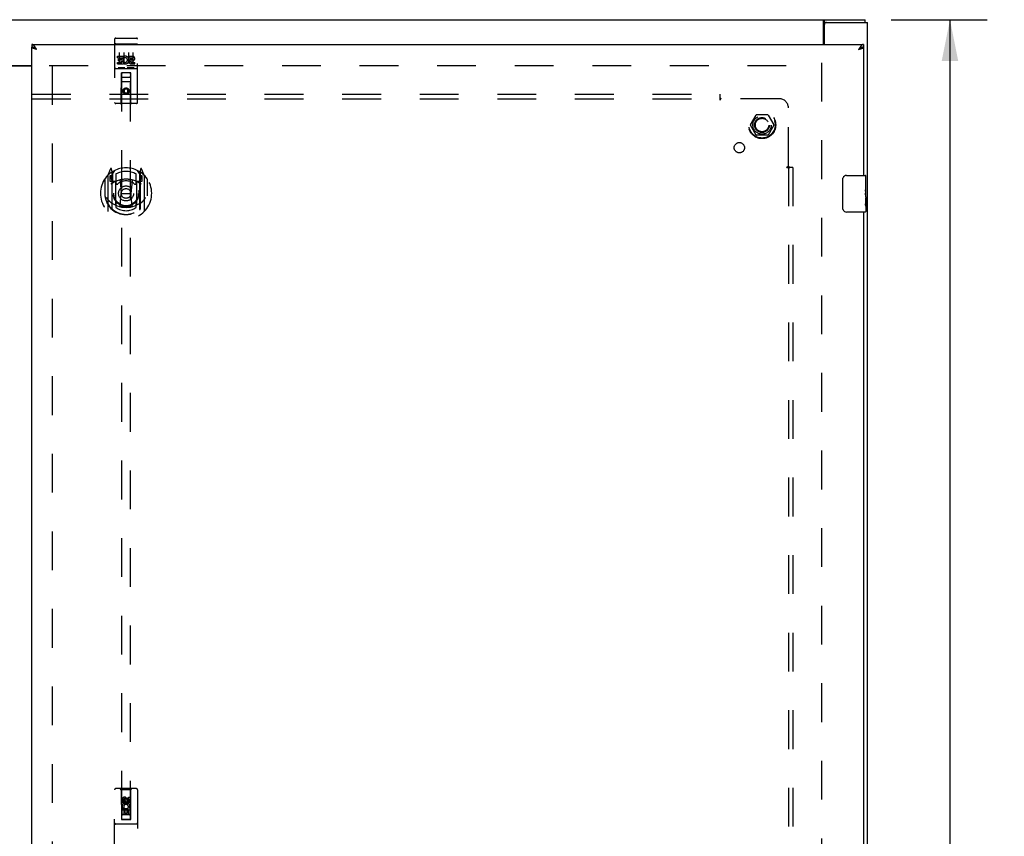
# Model space of a CAD drawing. Header units: inches. Extents: x 0 to 192, y 0 to 125.
# Tile 10 of 15: x 61 to 88, y 65 to 87. Entities that reach past the tile are written whole.
import ezdxf

# ---------------------------------------------------------------- set-up
doc = ezdxf.new("R2010")
doc.units = ezdxf.units.IN
doc.header["$LTSCALE"] = 10.584906
doc.header["$MEASUREMENT"] = 0
doc.linetypes.add('HIDDEN', pattern=[0.2, 0.1, -0.1])
doc.layers.get('0').update_dxf_attribs({"linetype": 'CONTINUOUS'})
for name, color, linetype in [('DEFAULT_2', 8, 'HIDDEN'), ('DIMENSIONS', 7, 'CONTINUOUS'), ('DOOR_ASSEMBLY_RIGHT', 7, 'CONTINUOUS'), ('SUBPANEL', 7, 'CONTINUOUS')]:
    doc.layers.add(name, color=color, linetype=linetype)
doc.styles.get("Standard").update_dxf_attribs({"font": 'arial.ttf'})
doc.dimstyles.new('DIMSTYLE_1', dxfattribs={"dimtxt": 0.849057, "dimasz": 1.132075, "dimexe": 0.09, "dimexo": 0.07, "dimgap": 0.0375, "dimtad": 0, "dimtih": 1, "dimtoh": 1, "dimzin": 4, "dimdsep": 46, "dimtxsty": 'Standard', "dimblk": '_FILLED', "dimblk1": '_FILLED', "dimblk2": '_FILLED', "dimcen": 0.09, "dimazin": 1, "dimtfac": 1, "dimtdec": 3, "dimtofl": 0, "dimtmove": 0, "dimatfit": 3, "dimldrblk": '_FILLED', "dimfxl": 0, "dimtolj": 1, "dimtzin": 4, "dimarcsym": 0})

# ---------------------------------------------------------------- blocks, each defined once
blk = doc.blocks.new('_FILLED')
at = {"color": 0, "linetype": 'ByBlock'}
blk.add_solid([(0, 0), (-1, 0.2), (-1, -0.2)], dxfattribs=at)
blk = doc.blocks.new('*D12')
at = {"layer": 'DIMENSIONS', "color": 2, "linetype": 'Continuous'}
for p, q in [((84.915, 87.264), (87.537, 87.264)), ((86.518, 87.264), (86.518, 64.113)), ((86.518, 39.264), (86.518, 62.415)), ((84.915, 39.264), (87.537, 39.264))]:
    blk.add_line(p, q, dxfattribs=at)
at = {"layer": 'DIMENSIONS', "color": 2, "linetype": 'Continuous', "xscale": 1.1320754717, "yscale": 1.1320754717, "zscale": 1.1320754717}
for p, rotation in [((86.518, 87.264), 90), ((86.518, 39.264), 270)]:
    blk.add_blockref('_FILLED', p, dxfattribs=dict(at, rotation=rotation))
at = {"layer": 'DIMENSIONS', "color": 2, "linetype": 'Continuous', "insert": (86.518, 63.689), "char_height": 0.8491, "width": 2.96696, "attachment_point": 2, "line_spacing_factor": 0.9}
blk.add_mtext('48.00', dxfattribs=at)

msp = doc.modelspace()

# ---------------------------------------------------------------- linework, layer by layer
at = {"color": 3, "linetype": 'Continuous'}
for p, q in [((36.329, 87.264), (84.203, 87.264)), ((83.064, 86.589), (83.064, 87.221)), ((83.091, 86.589), (83.091, 87.129)), ((83.151, 87.189), (84.266, 87.189)), ((84.266, 39.339), (84.266, 87.189)), ((59.07, 86.014), (61.461, 86.014)), ((61.461, 85.999), (59.07, 85.999))]:
    msp.add_line(p, q, dxfattribs=at)
at = {"color": 7, "linetype": 'Continuous'}
for p, q in [((83.094, 87.189), (83.094, 87.264)), ((83.094, 87.189), (83.151, 87.189)), ((84.203, 87.189), (84.203, 87.264))]:
    msp.add_line(p, q, dxfattribs=at)
at = {"color": 3, "linetype": 'Continuous'}
msp.add_lwpolyline([(83.064, 87.221), (83.065, 87.222), (83.066, 87.224), (83.068, 87.226), (83.069, 87.228), (83.07, 87.231), (83.071, 87.233), (83.072, 87.236), (83.073, 87.238), (83.074, 87.241), (83.076, 87.243), (83.077, 87.246), (83.078, 87.248), (83.079, 87.251), (83.08, 87.253), (83.081, 87.255), (83.083, 87.257), (83.084, 87.259), (83.085, 87.26), (83.087, 87.262), (83.088, 87.263), (83.09, 87.263), (83.091, 87.264), (83.093, 87.264), (83.094, 87.264)], dxfattribs=at)
at = {"color": 7, "linetype": 'Continuous'}
for points in [[(83.064, 87.168), (83.065, 87.168), (83.067, 87.168), (83.068, 87.168), (83.07, 87.168), (83.071, 87.169), (83.073, 87.17), (83.074, 87.171), (83.075, 87.172), (83.077, 87.173), (83.078, 87.174), (83.079, 87.175), (83.08, 87.177), (83.081, 87.178)], [(83.081, 87.178), (83.083, 87.181), (83.084, 87.183), (83.086, 87.184), (83.087, 87.185), (83.088, 87.186), (83.089, 87.187), (83.09, 87.188), (83.091, 87.189), (83.093, 87.189), (83.094, 87.189)]]:
    msp.add_lwpolyline(points, dxfattribs=at)
at = {"color": 3, "linetype": 'Continuous'}
msp.add_arc((83.151, 87.129), 0.06, 90, 180, dxfattribs=at)
at = {"layer": 'DEFAULT_2', "color": 8, "linetype": 'HIDDEN'}
for p, q in [((61.941, 86.014), (83.016, 86.014)), ((62.016, 85.999), (62.016, 40.529)), ((83.016, 86.089), (83.016, 40.439)), ((81.073, 84.394), (81.228, 84.661)), ((81.545, 84.666), (81.236, 84.666)), ((81.554, 84.661), (81.708, 84.394)), ((81.228, 84.116), (81.073, 84.384)), ((81.708, 84.384), (81.554, 84.116)), ((81.545, 84.111), (81.236, 84.111))]:
    msp.add_line(p, q, dxfattribs=at)
for radius in [0.372, 0.356, 0.204, 0.183]:
    msp.add_circle((81.391, 84.389), radius, dxfattribs=at)
for centre, start, end in [((81.236, 84.656), 90.0113, 149.988), ((81.545, 84.656), 30.0108, 89.9876), ((81.082, 84.389), 150.0117, 209.9873), ((81.7, 84.389), 330.0117, 29.9873), ((81.236, 84.121), 210.0108, 269.9876), ((81.545, 84.121), 270.0113, 329.988)]:
    msp.add_arc(centre, 0.01, start, end, dxfattribs=at)
at = {"layer": 'DOOR_ASSEMBLY_RIGHT', "color": 7, "linetype": 'Continuous'}
for p, q in [((61.461, 86.589), (61.461, 86.514)), ((84.161, 86.589), (84.161, 86.514)), ((61.572, 86.471), (61.567, 86.474)), ((61.577, 86.467), (61.572, 86.471)), ((61.582, 86.464), (61.577, 86.467)), ((61.589, 86.459), (61.582, 86.464)), ((61.588, 86.459), (61.584, 86.462)), ((61.596, 86.454), (61.588, 86.459)), ((61.596, 86.454), (61.589, 86.459)), ((84.038, 86.462), (84.026, 86.454)), ((84.026, 86.454), (84.034, 86.459)), ((84.034, 86.459), (84.039, 86.462)), ((84.043, 86.466), (84.038, 86.462)), ((84.039, 86.462), (84.043, 86.464)), ((84.048, 86.469), (84.043, 86.466)), ((83.596, 82.114), (83.596, 82.914)), ((83.696, 83.014), (84.206, 83.014)), ((84.221, 82.86), (84.211, 82.86)), ((84.211, 82.86), (84.211, 82.629)), ((84.221, 82.431), (84.221, 82.999)), ((84.221, 82.692), (84.211, 82.692)), ((84.221, 82.629), (84.211, 82.629)), ((84.211, 82.582), (84.211, 82.53)), ((84.221, 82.593), (84.212, 82.593)), ((84.221, 82.399), (84.211, 82.399)), ((84.211, 82.399), (84.211, 82.242)), ((84.212, 82.231), (84.221, 82.231)), ((84.219, 82.462), (84.221, 82.462)), ((84.221, 82.429), (84.221, 82.176)), ((84.206, 82.014), (83.696, 82.014)), ((84.221, 82.173), (84.221, 82.029))]:
    msp.add_line(p, q, dxfattribs=at)
at = {"layer": 'DOOR_ASSEMBLY_RIGHT', "color": 3, "linetype": 'Continuous'}
for p, q in [((61.461, 86.589), (84.161, 86.589)), ((61.461, 40.014), (61.461, 86.514)), ((61.545, 86.469), (61.538, 86.471)), ((61.551, 86.467), (61.545, 86.469)), ((61.558, 86.465), (61.551, 86.467)), ((61.568, 86.462), (61.558, 86.465)), ((61.579, 86.459), (61.568, 86.462)), ((61.579, 86.48), (61.575, 86.488)), ((61.587, 86.469), (61.579, 86.48)), ((61.596, 86.454), (61.579, 86.459)), ((61.596, 86.454), (61.587, 86.469)), ((84.038, 86.473), (84.026, 86.454)), ((84.026, 86.454), (84.04, 86.458)), ((84.043, 86.48), (84.038, 86.473)), ((84.04, 86.458), (84.054, 86.462)), ((84.048, 86.488), (84.043, 86.48)), ((84.054, 86.462), (84.065, 86.465)), ((84.075, 86.468), (84.081, 86.47)), ((84.081, 86.47), (84.088, 86.472)), ((84.088, 86.472), (84.094, 86.474)), ((84.161, 86.514), (84.161, 83.014)), ((84.161, 82.014), (84.161, 63.764))]:
    msp.add_line(p, q, dxfattribs=at)
at = {"layer": 'DOOR_ASSEMBLY_RIGHT', "color": 8, "linetype": 'HIDDEN'}
for p, q in [((63.724, 86.731), (63.724, 85.006)), ((63.74, 86.603), (63.74, 86.603)), ((63.741, 86.603), (63.74, 86.603)), ((63.742, 86.603), (63.741, 86.603)), ((63.743, 86.603), (63.742, 86.603)), ((63.744, 86.603), (63.743, 86.603)), ((63.744, 86.603), (63.744, 86.603)), ((63.745, 86.603), (63.744, 86.603)), ((63.746, 86.603), (63.745, 86.603)), ((63.747, 86.603), (63.746, 86.603)), ((63.748, 86.603), (63.747, 86.603)), ((63.748, 86.603), (63.748, 86.603)), ((63.749, 86.603), (63.748, 86.603)), ((63.75, 86.603), (63.749, 86.603)), ((63.751, 86.603), (63.75, 86.603)), ((63.752, 86.603), (63.751, 86.603)), ((63.753, 86.603), (63.752, 86.603)), ((63.753, 86.603), (63.753, 86.603)), ((63.753, 86.603), (64.319, 86.603)), ((63.754, 86.761), (64.319, 86.761)), ((64.319, 86.603), (64.32, 86.603)), ((64.32, 86.603), (64.321, 86.603)), ((64.321, 86.603), (64.321, 86.603)), ((64.321, 86.603), (64.322, 86.603)), ((64.322, 86.603), (64.323, 86.603)), ((64.323, 86.603), (64.324, 86.603)), ((64.324, 86.603), (64.325, 86.603)), ((64.325, 86.603), (64.326, 86.603)), ((64.326, 86.603), (64.326, 86.603)), ((64.326, 86.603), (64.327, 86.603)), ((64.327, 86.603), (64.328, 86.603)), ((64.328, 86.603), (64.329, 86.603)), ((64.329, 86.603), (64.33, 86.603)), ((64.33, 86.603), (64.33, 86.603)), ((64.33, 86.603), (64.331, 86.603)), ((64.331, 86.603), (64.332, 86.603)), ((64.349, 85.006), (64.349, 86.731)), ((63.804, 86.226), (63.804, 86.269)), ((63.804, 86.269), (63.961, 86.269)), ((63.849, 86.37), (63.849, 86.064)), ((63.961, 86.091), (63.961, 86.269)), ((63.985, 86.221), (63.968, 86.26)), ((63.974, 86.37), (63.974, 86.064)), ((64.099, 86.37), (64.099, 86.064)), ((64.117, 86.226), (64.117, 86.269)), ((64.117, 86.269), (64.209, 86.269)), ((64.224, 86.37), (64.224, 86.064)), ((63.804, 86.226), (63.918, 86.226)), ((63.804, 86.055), (63.804, 86.098)), ((63.804, 86.098), (63.918, 86.098)), ((63.804, 86.055), (63.961, 86.055)), ((63.826, 86.141), (63.826, 86.184)), ((63.826, 86.184), (63.918, 86.184)), ((63.826, 86.141), (63.918, 86.141)), ((63.918, 86.184), (63.918, 86.226)), ((63.918, 86.098), (63.918, 86.141)), ((63.961, 86.091), (63.974, 86.11)), ((63.961, 86.055), (63.961, 86.068)), ((63.964, 86.066), (63.961, 86.068)), ((64.117, 86.226), (64.209, 86.226)), ((64.177, 86.141), (64.223, 86.141)), ((64.181, 86.182), (64.209, 86.182)), ((64.181, 86.098), (64.273, 86.098)), ((64.181, 86.055), (64.273, 86.055)), ((64.273, 86.055), (64.273, 86.098)), ((63.754, 85.933), (64.319, 85.933)), ((63.997, 85.949), (63.825, 85.949)), ((63.906, 85.006), (63.91, 85.816)), ((63.911, 85.816), (63.91, 85.816)), ((63.911, 85.816), (63.911, 65.433)), ((64.161, 85.816), (63.911, 85.816)), ((64.247, 85.949), (64.075, 85.949)), ((64.161, 65.433), (64.161, 85.816)), ((64.163, 85.816), (64.161, 85.816)), ((64.166, 85.006), (64.163, 85.816)), ((64.164, 85.566), (63.909, 85.566)), ((63.951, 85.691), (64.121, 85.691)), ((64.036, 85.388), (63.974, 85.352)), ((63.974, 85.352), (63.974, 85.28)), ((63.974, 85.352), (63.984, 85.346)), ((63.974, 85.28), (63.984, 85.286)), ((63.974, 85.28), (64.036, 85.244)), ((64.036, 85.377), (63.984, 85.346)), ((63.984, 85.346), (63.984, 85.286)), ((63.984, 85.286), (64.036, 85.256)), ((64.036, 85.388), (64.036, 85.377)), ((64.099, 85.352), (64.036, 85.388)), ((64.089, 85.346), (64.036, 85.377)), ((64.036, 85.256), (64.089, 85.286)), ((64.036, 85.244), (64.099, 85.28)), ((64.036, 85.244), (64.036, 85.256)), ((64.099, 85.352), (64.089, 85.346)), ((64.089, 85.286), (64.089, 85.346)), ((64.099, 85.28), (64.089, 85.286)), ((64.099, 85.28), (64.099, 85.352)), ((64.319, 84.976), (63.754, 84.976)), ((63.611, 83.193), (63.541, 83.018)), ((63.633, 83.093), (63.632, 83.093)), ((63.633, 83.093), (63.632, 83.093)), ((63.633, 83.094), (63.633, 83.093)), ((63.654, 83.11), (63.64, 83.19)), ((63.654, 82.094), (63.654, 83.11)), ((63.661, 83.043), (63.731, 83.152)), ((63.661, 82.098), (63.661, 83.101)), ((63.664, 83.077), (63.664, 82.869)), ((63.761, 83.055), (63.761, 82.802)), ((64.311, 82.802), (64.311, 83.055)), ((64.341, 83.152), (64.411, 83.043)), ((64.409, 82.869), (64.409, 83.077)), ((64.411, 82.098), (64.411, 83.101)), ((64.433, 83.19), (64.419, 83.11)), ((64.419, 83.11), (64.419, 82.094)), ((64.44, 83.093), (64.436, 83.096)), ((64.532, 83.018), (64.462, 83.193)), ((63.454, 82.912), (63.454, 82.523)), ((63.461, 82.914), (63.461, 82.457)), ((63.536, 83.007), (63.536, 82.04)), ((63.594, 83.003), (63.594, 82.853)), ((63.654, 83.003), (63.594, 83.003)), ((63.594, 82.853), (63.654, 82.853)), ((63.602, 82.975), (63.632, 82.929)), ((63.661, 82.983), (63.606, 82.983)), ((63.754, 82.851), (63.681, 82.851)), ((63.684, 82.849), (63.75, 82.849)), ((63.754, 82.21), (63.754, 82.842)), ((63.873, 82.868), (63.904, 82.523)), ((64.199, 82.868), (64.169, 82.523)), ((64.391, 82.851), (64.319, 82.851)), ((64.319, 82.842), (64.319, 82.21)), ((64.323, 82.849), (64.389, 82.849)), ((64.466, 82.983), (64.411, 82.983)), ((64.479, 83.003), (64.419, 83.003)), ((64.419, 82.853), (64.479, 82.853)), ((64.441, 82.929), (64.471, 82.975)), ((64.479, 82.853), (64.479, 83.003)), ((64.536, 82.04), (64.536, 83.007)), ((64.611, 82.914), (64.611, 82.457)), ((64.619, 82.523), (64.619, 82.912)), ((63.454, 82.523), (63.469, 82.524)), ((63.874, 82.184), (63.904, 82.523)), ((63.904, 82.523), (64.169, 82.523)), ((64.199, 82.184), (64.169, 82.523)), ((64.619, 82.523), (64.604, 82.524)), ((63.761, 82.241), (63.761, 82.138)), ((64.311, 82.138), (64.311, 82.241)), ((64.611, 82.457), (64.611, 82.454)), ((63.724, 64.389), (63.724, 66.246)), ((64.319, 66.276), (63.754, 66.276)), ((63.906, 66.246), (63.876, 66.276)), ((63.906, 66.246), (63.91, 65.436)), ((64.166, 66.246), (63.906, 66.246)), ((64.163, 65.436), (64.166, 66.246)), ((64.166, 66.246), (64.196, 66.276)), ((64.349, 66.246), (64.349, 64.389)), ((63.93, 65.887), (63.93, 65.979)), ((63.972, 65.887), (63.93, 65.887)), ((63.972, 65.979), (63.972, 65.887)), ((64.036, 66.008), (63.974, 65.972)), ((63.974, 65.972), (63.974, 65.9)), ((63.974, 65.972), (63.984, 65.966)), ((63.974, 65.9), (63.984, 65.906)), ((63.974, 65.9), (64.036, 65.864)), ((64.036, 65.997), (63.984, 65.966)), ((63.984, 65.966), (63.984, 65.906)), ((63.984, 65.906), (64.036, 65.876)), ((64.016, 65.951), (64.016, 65.979)), ((64.036, 66.008), (64.036, 65.997)), ((64.099, 65.972), (64.036, 66.008)), ((64.089, 65.966), (64.036, 65.997)), ((64.036, 65.876), (64.089, 65.906)), ((64.036, 65.864), (64.099, 65.9)), ((64.036, 65.864), (64.036, 65.876)), ((64.057, 65.993), (64.057, 65.947)), ((64.099, 65.972), (64.089, 65.966)), ((64.089, 65.906), (64.089, 65.966)), ((64.099, 65.9), (64.089, 65.906)), ((64.099, 65.9), (64.099, 65.972)), ((64.1, 65.951), (64.1, 66.043)), ((64.1, 66.043), (64.143, 66.043)), ((64.143, 66.043), (64.143, 65.951)), ((64.164, 65.686), (63.909, 65.686)), ((63.93, 65.73), (64.107, 65.73)), ((63.93, 65.574), (63.93, 65.73)), ((63.972, 65.574), (63.93, 65.574)), ((63.978, 65.755), (63.939, 65.738)), ((64.121, 65.561), (63.951, 65.561)), ((64.015, 65.688), (63.972, 65.688)), ((63.972, 65.688), (63.972, 65.574)), ((64.015, 65.596), (64.015, 65.688)), ((64.057, 65.596), (64.015, 65.596)), ((64.1, 65.688), (64.057, 65.688)), ((64.057, 65.688), (64.057, 65.596)), ((64.107, 65.73), (64.089, 65.743)), ((64.1, 65.574), (64.1, 65.688)), ((64.143, 65.574), (64.1, 65.574)), ((64.132, 65.734), (64.131, 65.73)), ((64.131, 65.73), (64.143, 65.73)), ((64.143, 65.73), (64.143, 65.574)), ((64.319, 65.311), (63.754, 65.311)), ((63.91, 65.436), (64.163, 65.436)), ((63.911, 65.439), (64.161, 65.439)), ((63.911, 65.433), (64.161, 65.433))]:
    msp.add_line(p, q, dxfattribs=at)
at = {"layer": 'DOOR_ASSEMBLY_RIGHT', "color": 3, "linetype": 'Continuous'}
for points in [[(61.558, 86.513), (61.555, 86.516), (61.553, 86.519), (61.551, 86.523), (61.548, 86.526), (61.546, 86.529), (61.543, 86.532), (61.541, 86.535), (61.538, 86.538), (61.536, 86.541), (61.534, 86.544), (61.531, 86.547), (61.529, 86.549), (61.526, 86.552), (61.524, 86.555), (61.522, 86.557), (61.519, 86.56), (61.517, 86.562), (61.514, 86.564), (61.512, 86.566), (61.51, 86.568), (61.507, 86.57), (61.505, 86.572), (61.502, 86.574), (61.5, 86.576), (61.497, 86.577), (61.495, 86.579), (61.493, 86.58), (61.49, 86.581), (61.488, 86.583), (61.485, 86.584), (61.483, 86.585), (61.481, 86.586), (61.478, 86.586), (61.476, 86.587), (61.473, 86.588), (61.471, 86.588), (61.469, 86.589), (61.466, 86.589), (61.464, 86.589), (61.461, 86.589)], [(84.067, 86.516), (84.065, 86.513), (84.062, 86.509), (84.06, 86.506), (84.058, 86.502), (84.055, 86.499), (84.053, 86.495), (84.048, 86.488)], [(84.161, 86.589), (84.159, 86.589), (84.157, 86.589), (84.154, 86.589), (84.152, 86.588), (84.149, 86.588), (84.147, 86.587), (84.144, 86.586), (84.142, 86.586), (84.14, 86.585), (84.137, 86.584), (84.135, 86.583), (84.132, 86.581), (84.13, 86.58), (84.128, 86.579), (84.125, 86.577), (84.123, 86.576), (84.12, 86.574), (84.118, 86.572), (84.116, 86.57), (84.113, 86.568), (84.111, 86.566), (84.108, 86.564), (84.106, 86.562), (84.103, 86.56), (84.101, 86.557), (84.099, 86.555), (84.096, 86.552), (84.094, 86.549), (84.091, 86.547), (84.089, 86.544), (84.087, 86.541), (84.084, 86.538), (84.082, 86.535), (84.079, 86.532), (84.077, 86.529), (84.075, 86.526), (84.072, 86.523), (84.07, 86.519), (84.067, 86.516)], [(61.538, 86.471), (61.532, 86.473), (61.529, 86.474), (61.526, 86.475), (61.523, 86.476), (61.52, 86.477), (61.517, 86.478), (61.514, 86.479), (61.511, 86.48), (61.509, 86.481), (61.506, 86.482), (61.503, 86.483), (61.501, 86.484), (61.498, 86.485), (61.496, 86.486), (61.494, 86.487), (61.491, 86.488), (61.489, 86.489), (61.487, 86.49), (61.485, 86.491), (61.483, 86.492), (61.481, 86.493), (61.479, 86.494), (61.478, 86.495), (61.476, 86.496), (61.474, 86.497), (61.473, 86.498), (61.472, 86.499), (61.47, 86.5), (61.469, 86.501), (61.468, 86.502), (61.467, 86.503), (61.466, 86.504), (61.465, 86.505), (61.464, 86.506), (61.464, 86.507), (61.463, 86.508), (61.462, 86.509), (61.462, 86.51), (61.462, 86.511), (61.462, 86.512), (61.461, 86.513), (61.461, 86.514)], [(61.567, 86.499), (61.565, 86.502), (61.563, 86.506), (61.56, 86.509), (61.558, 86.513)], [(61.575, 86.488), (61.572, 86.491), (61.567, 86.499)], [(84.065, 86.465), (84.068, 86.466), (84.075, 86.468)], [(84.094, 86.474), (84.097, 86.475), (84.1, 86.476), (84.103, 86.477), (84.106, 86.478), (84.109, 86.479), (84.111, 86.48), (84.114, 86.481), (84.117, 86.482), (84.119, 86.483), (84.122, 86.484), (84.124, 86.485), (84.127, 86.486), (84.129, 86.487), (84.131, 86.488), (84.133, 86.489), (84.136, 86.49), (84.138, 86.491), (84.14, 86.492), (84.141, 86.493), (84.143, 86.494), (84.145, 86.495), (84.147, 86.496), (84.148, 86.497), (84.15, 86.498), (84.151, 86.499), (84.152, 86.5), (84.154, 86.501), (84.155, 86.502), (84.156, 86.503), (84.157, 86.504), (84.158, 86.505), (84.158, 86.506), (84.159, 86.507), (84.16, 86.508), (84.16, 86.509), (84.161, 86.51), (84.161, 86.511), (84.161, 86.512), (84.161, 86.513), (84.161, 86.514)]]:
    msp.add_lwpolyline(points, dxfattribs=at)
at = {"layer": 'DOOR_ASSEMBLY_RIGHT', "color": 8, "linetype": 'HIDDEN'}
for points in [[(63.74, 86.603), (63.739, 86.603), (63.739, 86.603), (63.739, 86.602), (63.738, 86.602), (63.738, 86.602), (63.738, 86.602), (63.737, 86.602), (63.737, 86.602), (63.736, 86.602), (63.736, 86.602), (63.736, 86.602), (63.735, 86.602), (63.735, 86.602), (63.735, 86.602), (63.734, 86.602), (63.734, 86.602), (63.734, 86.602), (63.734, 86.602), (63.733, 86.601), (63.733, 86.601), (63.733, 86.601), (63.732, 86.601), (63.732, 86.601), (63.732, 86.601), (63.731, 86.601), (63.731, 86.601), (63.731, 86.601), (63.731, 86.601), (63.73, 86.601), (63.73, 86.601), (63.73, 86.601), (63.73, 86.6), (63.729, 86.6), (63.729, 86.6), (63.729, 86.6), (63.729, 86.6), (63.728, 86.6), (63.728, 86.6), (63.728, 86.6), (63.728, 86.6), (63.728, 86.6), (63.727, 86.6), (63.727, 86.599), (63.727, 86.599), (63.727, 86.599), (63.727, 86.599), (63.726, 86.599), (63.726, 86.599), (63.726, 86.599), (63.726, 86.599), (63.726, 86.599), (63.726, 86.599), (63.726, 86.599), (63.725, 86.598), (63.725, 86.598), (63.725, 86.598), (63.725, 86.598), (63.725, 86.598), (63.725, 86.598), (63.725, 86.598), (63.725, 86.598), (63.724, 86.598), (63.724, 86.598), (63.724, 86.597), (63.724, 86.597), (63.724, 86.597), (63.724, 86.597), (63.724, 86.597), (63.724, 86.597), (63.724, 86.597), (63.724, 86.597), (63.724, 86.597), (63.724, 86.596), (63.724, 86.596), (63.724, 86.596), (63.724, 86.596), (63.724, 86.596)], [(64.332, 86.603), (64.333, 86.603), (64.333, 86.603), (64.333, 86.603), (64.334, 86.603), (64.334, 86.602), (64.334, 86.602), (64.335, 86.602), (64.335, 86.602), (64.335, 86.602), (64.336, 86.602), (64.336, 86.602), (64.337, 86.602), (64.337, 86.602), (64.337, 86.602), (64.338, 86.602), (64.338, 86.602), (64.338, 86.602), (64.338, 86.602), (64.339, 86.602), (64.339, 86.602), (64.339, 86.601), (64.34, 86.601), (64.34, 86.601), (64.34, 86.601), (64.341, 86.601), (64.341, 86.601), (64.341, 86.601), (64.341, 86.601), (64.342, 86.601), (64.342, 86.601), (64.342, 86.601), (64.343, 86.601), (64.343, 86.601), (64.343, 86.6), (64.343, 86.6), (64.344, 86.6), (64.344, 86.6), (64.344, 86.6), (64.344, 86.6), (64.344, 86.6), (64.345, 86.6), (64.345, 86.6), (64.345, 86.6), (64.345, 86.6), (64.345, 86.599), (64.346, 86.599), (64.346, 86.599), (64.346, 86.599), (64.346, 86.599), (64.346, 86.599), (64.347, 86.599), (64.347, 86.599), (64.347, 86.599), (64.347, 86.599), (64.347, 86.599), (64.347, 86.598), (64.347, 86.598), (64.348, 86.598), (64.348, 86.598), (64.348, 86.598), (64.348, 86.598), (64.348, 86.598), (64.348, 86.598), (64.348, 86.598), (64.348, 86.598), (64.348, 86.597), (64.348, 86.597), (64.348, 86.597), (64.349, 86.597), (64.349, 86.597), (64.349, 86.597), (64.349, 86.597), (64.349, 86.597), (64.349, 86.597), (64.349, 86.596), (64.349, 86.596), (64.349, 86.596), (64.349, 86.596), (64.349, 86.596)], [(63.825, 85.949), (63.825, 85.949), (63.825, 85.949), (63.825, 85.949), (63.825, 85.949), (63.824, 85.949), (63.824, 85.949), (63.824, 85.949), (63.824, 85.95), (63.824, 85.95), (63.823, 85.95), (63.823, 85.95), (63.823, 85.95), (63.823, 85.95), (63.823, 85.95), (63.823, 85.95), (63.822, 85.95), (63.822, 85.95), (63.822, 85.95), (63.822, 85.95), (63.822, 85.95), (63.822, 85.95), (63.822, 85.95), (63.821, 85.95), (63.821, 85.95), (63.821, 85.95), (63.821, 85.95), (63.821, 85.95), (63.821, 85.95), (63.821, 85.95), (63.82, 85.95), (63.82, 85.95), (63.82, 85.95), (63.82, 85.95), (63.82, 85.95), (63.82, 85.95), (63.82, 85.95), (63.82, 85.95), (63.82, 85.95), (63.819, 85.95), (63.819, 85.95), (63.819, 85.95), (63.819, 85.951), (63.819, 85.951), (63.819, 85.951), (63.819, 85.951), (63.819, 85.951)], [(64.004, 85.951), (64.004, 85.951), (64.004, 85.951), (64.004, 85.951), (64.003, 85.951), (64.003, 85.95), (64.003, 85.95), (64.003, 85.95), (64.003, 85.95), (64.003, 85.95), (64.003, 85.95), (64.003, 85.95), (64.003, 85.95), (64.003, 85.95), (64.002, 85.95), (64.002, 85.95), (64.002, 85.95), (64.002, 85.95), (64.002, 85.95), (64.002, 85.95), (64.002, 85.95), (64.002, 85.95), (64.001, 85.95), (64.001, 85.95), (64.001, 85.95), (64.001, 85.95), (64.001, 85.95), (64.001, 85.95), (64.001, 85.95), (64, 85.95), (64, 85.95), (64, 85.95), (64, 85.95), (64, 85.95), (64, 85.95), (63.999, 85.95), (63.999, 85.95), (63.999, 85.95), (63.999, 85.95), (63.999, 85.949), (63.998, 85.949), (63.998, 85.949), (63.998, 85.949), (63.998, 85.949), (63.998, 85.949), (63.997, 85.949)], [(64.075, 85.949), (64.075, 85.949), (64.075, 85.949), (64.075, 85.949), (64.075, 85.949), (64.074, 85.949), (64.074, 85.949), (64.074, 85.949), (64.074, 85.95), (64.074, 85.95), (64.073, 85.95), (64.073, 85.95), (64.073, 85.95), (64.073, 85.95), (64.073, 85.95), (64.073, 85.95), (64.072, 85.95), (64.072, 85.95), (64.072, 85.95), (64.072, 85.95), (64.072, 85.95), (64.072, 85.95), (64.072, 85.95), (64.071, 85.95), (64.071, 85.95), (64.071, 85.95), (64.071, 85.95), (64.071, 85.95), (64.071, 85.95), (64.071, 85.95), (64.07, 85.95), (64.07, 85.95), (64.07, 85.95), (64.07, 85.95), (64.07, 85.95), (64.07, 85.95), (64.07, 85.95), (64.07, 85.95), (64.07, 85.95), (64.069, 85.95), (64.069, 85.95), (64.069, 85.95), (64.069, 85.951), (64.069, 85.951), (64.069, 85.951), (64.069, 85.951), (64.069, 85.951)], [(64.254, 85.951), (64.254, 85.951), (64.254, 85.951), (64.254, 85.951), (64.253, 85.951), (64.253, 85.95), (64.253, 85.95), (64.253, 85.95), (64.253, 85.95), (64.253, 85.95), (64.253, 85.95), (64.253, 85.95), (64.253, 85.95), (64.253, 85.95), (64.252, 85.95), (64.252, 85.95), (64.252, 85.95), (64.252, 85.95), (64.252, 85.95), (64.252, 85.95), (64.252, 85.95), (64.252, 85.95), (64.251, 85.95), (64.251, 85.95), (64.251, 85.95), (64.251, 85.95), (64.251, 85.95), (64.251, 85.95), (64.251, 85.95), (64.25, 85.95), (64.25, 85.95), (64.25, 85.95), (64.25, 85.95), (64.25, 85.95), (64.25, 85.95), (64.249, 85.95), (64.249, 85.95), (64.249, 85.95), (64.249, 85.95), (64.249, 85.949), (64.248, 85.949), (64.248, 85.949), (64.248, 85.949), (64.248, 85.949), (64.248, 85.949), (64.247, 85.949)], [(63.504, 82.41), (63.507, 82.405), (63.51, 82.4), (63.513, 82.395), (63.516, 82.39), (63.519, 82.386), (63.521, 82.382), (63.524, 82.378), (63.527, 82.374), (63.529, 82.37), (63.532, 82.366), (63.534, 82.363), (63.537, 82.36), (63.539, 82.356), (63.541, 82.353), (63.543, 82.35), (63.546, 82.347), (63.548, 82.345), (63.55, 82.342), (63.552, 82.34), (63.554, 82.337), (63.556, 82.335), (63.558, 82.332), (63.56, 82.33), (63.562, 82.328), (63.564, 82.326), (63.566, 82.324), (63.567, 82.322), (63.569, 82.321), (63.571, 82.319), (63.573, 82.317), (63.574, 82.316), (63.576, 82.314), (63.577, 82.313), (63.579, 82.311), (63.58, 82.31), (63.582, 82.308)], [(64.491, 82.308), (64.492, 82.31), (64.494, 82.311), (64.495, 82.313), (64.497, 82.314), (64.498, 82.316), (64.5, 82.317), (64.502, 82.319), (64.504, 82.321), (64.505, 82.322), (64.507, 82.324), (64.509, 82.326), (64.511, 82.328), (64.513, 82.33), (64.515, 82.332), (64.517, 82.335), (64.519, 82.337), (64.521, 82.34), (64.523, 82.342), (64.525, 82.345), (64.527, 82.347), (64.529, 82.35), (64.531, 82.353), (64.534, 82.356), (64.536, 82.36), (64.539, 82.363), (64.541, 82.366), (64.543, 82.37), (64.546, 82.374), (64.549, 82.378), (64.551, 82.382), (64.554, 82.386), (64.557, 82.39), (64.56, 82.395), (64.563, 82.4), (64.566, 82.405), (64.569, 82.41)], [(64.224, 82.167), (64.219, 82.165), (64.213, 82.164), (64.208, 82.162), (64.203, 82.161), (64.197, 82.16), (64.192, 82.158), (64.186, 82.157), (64.181, 82.156), (64.175, 82.155), (64.17, 82.154), (64.164, 82.153), (64.159, 82.152), (64.153, 82.151), (64.148, 82.15), (64.142, 82.149), (64.137, 82.148), (64.131, 82.147), (64.126, 82.147), (64.12, 82.146), (64.115, 82.145), (64.109, 82.145), (64.103, 82.144), (64.098, 82.144), (64.092, 82.143), (64.087, 82.143), (64.081, 82.142), (64.075, 82.142), (64.07, 82.142), (64.064, 82.142), (64.059, 82.141), (64.053, 82.141), (64.048, 82.141), (64.042, 82.141), (64.036, 82.141), (64.031, 82.141), (64.025, 82.141), (64.02, 82.141), (64.014, 82.141), (64.008, 82.142), (64.003, 82.142), (63.997, 82.142), (63.992, 82.142), (63.986, 82.143), (63.98, 82.143), (63.975, 82.144), (63.969, 82.144), (63.964, 82.145), (63.958, 82.145), (63.953, 82.146), (63.947, 82.147), (63.941, 82.147), (63.936, 82.148), (63.93, 82.149), (63.925, 82.15), (63.919, 82.151), (63.914, 82.152), (63.908, 82.153), (63.903, 82.154), (63.897, 82.155), (63.892, 82.156), (63.886, 82.157), (63.881, 82.158), (63.875, 82.16), (63.87, 82.161), (63.865, 82.162), (63.859, 82.164), (63.854, 82.165), (63.848, 82.167)]]:
    msp.add_lwpolyline(points, dxfattribs=at)
at = {"layer": 'DOOR_ASSEMBLY_RIGHT', "color": 7, "linetype": 'Continuous'}
for points in [[(61.538, 86.491), (61.536, 86.493), (61.534, 86.494), (61.531, 86.495), (61.529, 86.496), (61.526, 86.498), (61.524, 86.499), (61.522, 86.5), (61.519, 86.501), (61.517, 86.502), (61.514, 86.503), (61.512, 86.504), (61.51, 86.505), (61.507, 86.506), (61.505, 86.507), (61.502, 86.507), (61.5, 86.508), (61.497, 86.509), (61.495, 86.509), (61.493, 86.51), (61.49, 86.511), (61.488, 86.511), (61.485, 86.512), (61.483, 86.512), (61.481, 86.512), (61.478, 86.513), (61.476, 86.513), (61.473, 86.513), (61.471, 86.514), (61.469, 86.514), (61.466, 86.514), (61.464, 86.514), (61.461, 86.514)], [(61.563, 86.477), (61.56, 86.479), (61.558, 86.48), (61.555, 86.482), (61.553, 86.483), (61.551, 86.484), (61.548, 86.486), (61.546, 86.487), (61.543, 86.489), (61.541, 86.49), (61.538, 86.491)], [(61.584, 86.462), (61.58, 86.464), (61.578, 86.466), (61.576, 86.467), (61.574, 86.468), (61.572, 86.47), (61.571, 86.471), (61.569, 86.472), (61.567, 86.474), (61.565, 86.475), (61.563, 86.476), (61.562, 86.477), (61.562, 86.478)], [(61.567, 86.474), (61.565, 86.475), (61.563, 86.477)], [(84.043, 86.464), (84.044, 86.466), (84.046, 86.467), (84.048, 86.468), (84.05, 86.47), (84.052, 86.471), (84.054, 86.472), (84.056, 86.474), (84.058, 86.475), (84.059, 86.476), (84.061, 86.477), (84.061, 86.478)], [(84.062, 86.479), (84.06, 86.477), (84.058, 86.475), (84.055, 86.474), (84.053, 86.472), (84.048, 86.469)], [(84.087, 86.493), (84.084, 86.491), (84.082, 86.49), (84.079, 86.489), (84.077, 86.487), (84.075, 86.486), (84.072, 86.484), (84.07, 86.483), (84.067, 86.482), (84.065, 86.48), (84.062, 86.479)], [(84.161, 86.514), (84.159, 86.514), (84.157, 86.514), (84.154, 86.514), (84.152, 86.514), (84.149, 86.513), (84.147, 86.513), (84.144, 86.513), (84.142, 86.512), (84.14, 86.512), (84.137, 86.512), (84.135, 86.511), (84.132, 86.511), (84.13, 86.51), (84.128, 86.509), (84.125, 86.509), (84.123, 86.508), (84.12, 86.507), (84.118, 86.507), (84.116, 86.506), (84.113, 86.505), (84.111, 86.504), (84.108, 86.503), (84.106, 86.502), (84.103, 86.501), (84.101, 86.5), (84.099, 86.499), (84.096, 86.498), (84.094, 86.496), (84.091, 86.495), (84.089, 86.494), (84.087, 86.493)], [(83.596, 82.914), (83.597, 82.92), (83.597, 82.927), (83.598, 82.933), (83.599, 82.939), (83.601, 82.944), (83.603, 82.95)], [(84.211, 82.582), (84.212, 82.589), (84.212, 82.595), (84.213, 82.601), (84.213, 82.607), (84.214, 82.613), (84.215, 82.618)], [(84.219, 82.461), (84.215, 82.488), (84.214, 82.497), (84.213, 82.505), (84.212, 82.514), (84.212, 82.522), (84.211, 82.53)], [(84.213, 82.224), (84.212, 82.233), (84.211, 82.242)], [(84.221, 82.173), (84.221, 82.176), (84.221, 82.181), (84.22, 82.186), (84.219, 82.192), (84.217, 82.199), (84.216, 82.207), (84.215, 82.215), (84.213, 82.224)], [(84.221, 82.429), (84.221, 82.436), (84.221, 82.444), (84.22, 82.452), (84.219, 82.461)], [(83.603, 82.078), (83.601, 82.084), (83.599, 82.089), (83.598, 82.095), (83.597, 82.101), (83.597, 82.108), (83.596, 82.114)]]:
    msp.add_lwpolyline(points, dxfattribs=at)
at = {"layer": 'DOOR_ASSEMBLY_RIGHT', "color": 8, "linetype": 'HIDDEN'}
for centre, radius in [((64.036, 85.316), 0.085), ((64.036, 85.316), 0.0845), ((64.036, 82.521), 0.35), ((64.036, 82.521), 0.335), ((64.036, 82.521), 0.205), ((64.036, 82.521), 0.133), ((64.036, 65.936), 0.085), ((64.036, 65.936), 0.0845)]:
    msp.add_circle(centre, radius, dxfattribs=at)
for centre, radius, start, end in [((63.754, 86.731), 0.03, 90, 180), ((64.319, 86.731), 0.03, 0, 90), ((64.01, 86.162), 0.107, 244.2636, 113.4027), ((64.209, 86.204), 0.0644, 282.2995, 90.0775), ((64.01, 86.162), 0.0639, 234.8895, 113.4026), ((64.181, 86.119), 0.0635, 90, 270), ((64.181, 86.12), 0.0219, 100.307, 270), ((64.209, 86.204), 0.0219, 269.9011, 90), ((63.754, 85.903), 0.03, 90, 180), ((63.951, 85.776), 0.04, 90, 180), ((63.951, 85.731), 0.04, 180, 270), ((64.121, 85.776), 0.04, 0, 90), ((64.121, 85.731), 0.04, 270, 360), ((64.319, 85.903), 0.03, 0, 90), ((63.754, 85.006), 0.03, 180, 270), ((63.876, 85.006), 0.03, 270, 360), ((64.196, 85.006), 0.03, 180, 270), ((64.319, 85.006), 0.03, 270, 360), ((64.036, 82.523), 0.7, 125.5126, 54.4874), ((64.036, 82.521), 0.7, 35.2961, 144.7039), ((63.625, 83.188), 0.015, 10, 158.1959), ((63.641, 83.077), 0.02, 0, 125.5126), ((63.644, 83.077), 0.02, 0, 125.2543), ((63.681, 83.101), 0.02, 121.4688, 179.9992), ((64.036, 82.521), 0.6, 62.7204, 117.2796), ((64.391, 83.101), 0.02, 0, 58.5295), ((64.429, 83.077), 0.02, 54.7457, 180), ((64.431, 83.077), 0.02, 54.4874, 180), ((64.448, 83.188), 0.015, 21.8041, 170), ((63.481, 82.914), 0.02, 144.7039, 180), ((63.551, 83.007), 0.015, 135.0748, 180), ((63.606, 82.978), 0.005, 90, 212.6792), ((64.036, 82.211), 0.7, 53.2319, 126.7681), ((63.473, 82.827), 0.188, 0, 32.6792), ((63.681, 82.871), 0.02, 180, 270), ((63.684, 82.869), 0.02, 180, 270), ((63.75, 82.869), 0.02, 270, 293.464), ((63.769, 82.842), 0.015, 112.9863, 180), ((64.036, 82.209), 0.7, 66.536, 113.464), ((63.791, 82.802), 0.03, 180, 311.1261), ((64.036, 82.521), 0.343, 48.8739, 131.1261), ((63.853, 82.866), 0.02, 5.0796, 105.6131), ((64.219, 82.866), 0.02, 74.3869, 174.9204), ((64.281, 82.802), 0.03, 228.8739, 360), ((64.304, 82.842), 0.015, 0, 67.0137), ((64.323, 82.869), 0.02, 246.536, 270), ((64.389, 82.869), 0.02, 270, 360), ((64.391, 82.871), 0.02, 270, 360), ((64.599, 82.827), 0.188, 147.3208, 180), ((64.466, 82.978), 0.005, 327.3208, 90), ((64.521, 83.007), 0.015, 0, 44.9252), ((64.591, 82.914), 0.02, 0, 35.2961), ((64.036, 82.526), 0.583, 180.2464, 359.7536), ((63.481, 82.457), 0.02, 180, 187.6622), ((64.036, 82.531), 0.58, 187.6622, 352.3378), ((64.036, 82.841), 0.7, 229.529, 310.471), ((63.791, 82.241), 0.03, 48.8739, 180), ((64.036, 82.521), 0.343, 228.8739, 311.1261), ((64.281, 82.241), 0.03, 0, 131.1261), ((64.591, 82.457), 0.02, 352.3378, 360), ((63.551, 82.04), 0.015, 180, 224.9252), ((63.669, 82.094), 0.015, 180, 229.6413), ((63.681, 82.098), 0.02, 180, 230.6594), ((63.769, 82.21), 0.015, 180, 247.0137), ((64.036, 82.531), 0.48, 235.0461, 304.9539), ((63.854, 82.186), 0.02, 254.4248, 354.9204), ((64.219, 82.186), 0.02, 185.0796, 285.5752), ((64.304, 82.21), 0.015, 292.9863, 360), ((64.391, 82.098), 0.02, 309.3378, 359.9984), ((64.404, 82.094), 0.015, 310.3587, 360), ((64.521, 82.04), 0.015, 315.0748, 360), ((63.754, 66.246), 0.03, 90, 180), ((64.319, 66.246), 0.03, 0, 90), ((63.994, 65.979), 0.0644, 12.2995, 180.0775), ((64.036, 65.78), 0.107, 334.2636, 203.4027), ((63.994, 65.979), 0.0219, 359.9011, 180), ((64.036, 65.78), 0.0639, 324.8895, 203.4026), ((64.079, 65.951), 0.0635, 180, 360), ((64.079, 65.951), 0.0219, 190.307, 360), ((63.951, 65.521), 0.04, 90, 180), ((64.121, 65.521), 0.04, 0, 90), ((63.754, 65.341), 0.03, 180, 270), ((63.951, 65.476), 0.04, 180, 270), ((64.121, 65.476), 0.04, 270, 360), ((64.319, 65.341), 0.03, 270, 360)]:
    msp.add_arc(centre, radius, start, end, dxfattribs=at)
at = {"layer": 'DOOR_ASSEMBLY_RIGHT', "color": 7, "linetype": 'Continuous'}
for centre, radius, start, end in [((83.696, 82.914), 0.1, 90, 158.7946), ((84.206, 82.999), 0.015, 0, 90), ((83.696, 82.114), 0.1, 201.1999, 270), ((84.206, 82.029), 0.015, 270, 360)]:
    msp.add_arc(centre, radius, start, end, dxfattribs=at)
msp.add_ellipse((84.021, 82.596), major_axis=(0.2, 0), ratio=0.432808, start_param=0, end_param=0.261817, dxfattribs=at)
at = {"layer": 'SUBPANEL', "color": 8, "linetype": 'HIDDEN'}
for p, q in [((40.297, 85.233), (80.235, 85.233)), ((80.235, 85.233), (80.235, 85.146)), ((40.297, 85.108), (80.235, 85.108)), ((80.235, 85.146), (80.235, 85.067)), ((81.86, 85.108), (80.27, 85.108)), ((82.11, 83.268), (82.11, 84.858)), ((82.069, 83.233), (82.148, 83.233)), ((82.09, 83.255), (82.096, 83.259)), ((82.11, 83.233), (82.11, 43.295)), ((82.128, 83.25), (82.122, 83.256)), ((82.235, 83.233), (82.148, 83.233)), ((82.235, 83.233), (82.235, 43.295))]:
    msp.add_line(p, q, dxfattribs=at)
for points in [[(80.235, 85.146), (80.236, 85.144), (80.238, 85.142), (80.239, 85.14), (80.241, 85.138), (80.242, 85.136), (80.244, 85.134), (80.245, 85.133), (80.247, 85.131), (80.249, 85.13), (80.25, 85.128), (80.252, 85.126)], [(80.235, 85.067), (80.236, 85.067), (80.238, 85.068), (80.239, 85.069), (80.241, 85.07), (80.242, 85.071), (80.244, 85.072), (80.245, 85.073), (80.246, 85.074), (80.248, 85.076), (80.249, 85.077), (80.251, 85.079), (80.252, 85.08), (80.253, 85.082), (80.254, 85.084), (80.255, 85.086), (80.257, 85.088), (80.261, 85.094)], [(80.252, 85.126), (80.258, 85.12), (80.26, 85.118), (80.262, 85.116), (80.264, 85.114), (80.265, 85.113), (80.267, 85.111), (80.269, 85.109), (80.27, 85.108)], [(80.261, 85.094), (80.262, 85.097), (80.263, 85.099), (80.265, 85.101), (80.266, 85.103), (80.267, 85.105), (80.269, 85.106), (80.27, 85.108)], [(82.069, 83.233), (82.069, 83.234), (82.07, 83.236), (82.071, 83.237), (82.072, 83.239), (82.073, 83.24), (82.074, 83.242), (82.075, 83.243), (82.076, 83.245), (82.077, 83.246), (82.079, 83.247), (82.081, 83.249), (82.082, 83.25), (82.084, 83.251), (82.086, 83.252), (82.088, 83.254), (82.09, 83.255)], [(82.096, 83.259), (82.098, 83.26), (82.101, 83.261), (82.103, 83.263), (82.105, 83.264), (82.106, 83.266), (82.108, 83.267), (82.11, 83.268)], [(82.122, 83.256), (82.12, 83.258), (82.118, 83.26), (82.116, 83.262), (82.114, 83.264), (82.113, 83.265), (82.111, 83.267), (82.11, 83.268)], [(82.148, 83.233), (82.146, 83.234), (82.144, 83.236), (82.142, 83.237), (82.14, 83.239), (82.138, 83.241), (82.136, 83.242), (82.135, 83.244), (82.133, 83.245), (82.131, 83.247), (82.13, 83.248), (82.128, 83.25)]]:
    msp.add_lwpolyline(points, dxfattribs=at)
for centre, radius in [((81.391, 84.389), 0.25), ((80.772, 83.77), 0.141)]:
    msp.add_circle(centre, radius, dxfattribs=at)
msp.add_arc((81.86, 84.858), 0.25, 0, 90, dxfattribs=at)

# ---------------------------------------------------------------- dimensions: what is measured, and where the dimension line sits
at = {"layer": 'DIMENSIONS', "color": 2, "linetype": 'Continuous'}
dim = msp.add_linear_dim(base=(86.518, 87.264), p1=(84.845, 39.264), p2=(84.845, 87.264), angle=90, dimstyle='DIMSTYLE_1', dxfattribs=at)
dim.commit()
dim.dimension.update_dxf_attribs({"geometry": '*D12', "text_midpoint": (86.496, 63.259), "dimtype": 160})

doc.saveas('drawing.dxf')
